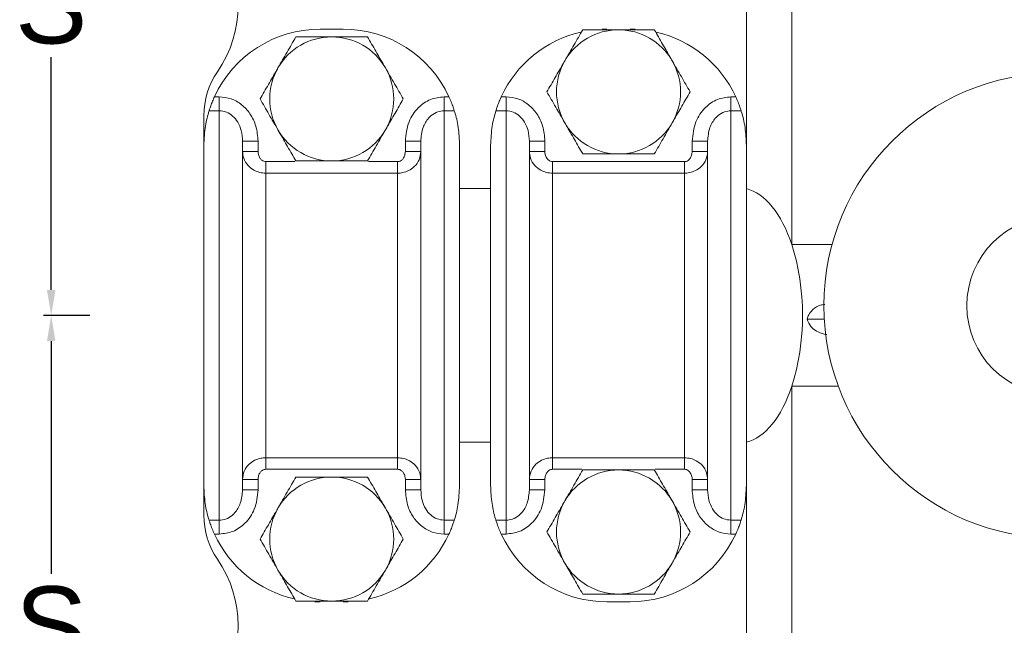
# Model space of a CAD drawing. Header units: millimetres. Extents: x -655 to 34, y 292 to 910.
# Tile 7 of 9: x -327 to -200, y 370 to 448. Entities that reach past the tile are written whole.
import ezdxf

# ---------------------------------------------------------------- set-up
doc = ezdxf.new("R2010")
doc.units = ezdxf.units.MM
doc.header["$PDSIZE"] = -1
doc.styles.get("Standard").update_dxf_attribs({"font": 'arial.ttf', "height": 10})
doc.dimstyles.new('ISO-25', dxfattribs={"dimtxt": 200, "dimasz": 2.5, "dimexe": 1.25, "dimexo": 0.625, "dimtad": 1, "dimtxsty": 'Standard', "dimcen": 2.5, "dimadec": 0, "dimazin": 0, "dimtfac": 1, "dimtofl": 0, "dimtmove": 0, "dimatfit": 3, "dimfxl": 5, "dimfxlon": 1, "dimarcsym": 0})

# ---------------------------------------------------------------- blocks, each defined once
blk = doc.blocks.new('*D9')
at = {"color": 0, "lineweight": -2, "transparency": 16777216}
for p, q in [((-317.54, 489.8), (-323.54, 489.8)), ((-322.54, 486.5), (-322.54, 456.5)), ((-322.54, 413.1), (-322.54, 443.11)), ((-317.54, 409.8), (-323.54, 409.8))]:
    blk.add_line(p, q, dxfattribs=at)
at = {"color": 0, "transparency": 16777216}
for points in [[(-323.09, 486.5), (-321.99, 486.5), (-322.54, 489.8)], [(-323.09, 413.1), (-321.99, 413.1), (-322.54, 409.8)]]:
    blk.add_solid(points, dxfattribs=at)
at = {"layer": 'Defpoints', "color": 0, "transparency": 16777216}
for p in [(-302.85, 489.8), (-322.54, 409.8), (-302.85, 409.8)]:
    blk.add_point(p, dxfattribs=at)
at = {"color": 0, "transparency": 16777216, "insert": (-322.54, 449.8), "char_height": 10, "attachment_point": 5}
blk.add_mtext('S', dxfattribs=at)
blk = doc.blocks.new('*D10')
at = {"color": 0, "lineweight": -2, "transparency": 16777216}
for p, q in [((-317.54, 409.8), (-323.54, 409.8)), ((-322.54, 406.5), (-322.54, 376.5)), ((-322.54, 333.1), (-322.54, 363.11)), ((-317.54, 329.8), (-323.54, 329.8))]:
    blk.add_line(p, q, dxfattribs=at)
at = {"color": 0, "transparency": 16777216}
for points in [[(-323.09, 406.5), (-321.99, 406.5), (-322.54, 409.8)], [(-323.09, 333.1), (-321.99, 333.1), (-322.54, 329.8)]]:
    blk.add_solid(points, dxfattribs=at)
at = {"layer": 'Defpoints', "color": 0, "transparency": 16777216}
for p in [(-302.85, 409.8), (-322.54, 329.8), (-302.85, 329.8)]:
    blk.add_point(p, dxfattribs=at)
at = {"color": 0, "transparency": 16777216, "insert": (-322.54, 369.8), "char_height": 10, "attachment_point": 5}
blk.add_mtext('S', dxfattribs=at)

msp = doc.modelspace()

# ---------------------------------------------------------------- linework, layer by layer
at = {"color": 7, "linetype": 'Continuous', "lineweight": 15}
for p, q in [((-227, 418.935), (-227, 468.908)), ((-232.854, 467.884), (-232.854, 431.72)), ((-287.854, 446.72), (-284.854, 446.72)), ((-250.854, 446.72), (-251.482, 446.707)), ((-247.197, 446.706), (-247.854, 446.72)), ((-301.482, 437.988), (-300.854, 437.988)), ((-300.854, 437.988), (-300.854, 436.197)), ((-271.854, 437.988), (-271.854, 436.197)), ((-271.854, 437.988), (-271.227, 437.988)), ((-264.482, 437.988), (-263.854, 437.988)), ((-263.854, 436.197), (-263.854, 437.988)), ((-234.854, 436.197), (-234.854, 437.988)), ((-234.854, 437.988), (-234.227, 437.988)), ((-300.854, 436.197), (-302.171, 436.197)), ((-300.854, 383.407), (-300.854, 436.197)), ((-271.854, 436.197), (-271.854, 383.407)), ((-270.538, 436.197), (-271.854, 436.197)), ((-263.854, 436.197), (-265.171, 436.197)), ((-263.854, 383.407), (-263.854, 436.197)), ((-234.854, 436.197), (-234.854, 383.407)), ((-233.538, 436.197), (-234.854, 436.197)), ((-302.854, 435.548), (-302.854, 431.72)), ((-297.854, 432.269), (-297.854, 387.335)), ((-295.854, 432.269), (-297.854, 432.269)), ((-295.854, 432.269), (-295.854, 430.958)), ((-276.854, 432.269), (-274.854, 432.269)), ((-276.854, 430.958), (-276.854, 432.269)), ((-274.854, 387.335), (-274.854, 432.269)), ((-260.854, 432.269), (-260.854, 387.335)), ((-260.854, 432.269), (-258.854, 432.269)), ((-258.854, 432.269), (-258.854, 430.958)), ((-237.854, 432.269), (-239.854, 432.269)), ((-239.854, 430.958), (-239.854, 432.269)), ((-237.854, 387.335), (-237.854, 432.269)), ((-302.854, 387.884), (-302.854, 431.72)), ((-295.854, 430.958), (-297.854, 430.958)), ((-276.854, 430.958), (-274.854, 430.958)), ((-269.854, 387.884), (-269.854, 431.72)), ((-265.854, 431.72), (-265.854, 387.884)), ((-260.854, 430.958), (-258.854, 430.958)), ((-237.854, 430.958), (-239.854, 430.958)), ((-232.854, 431.72), (-232.854, 387.884)), ((-294.854, 429.632), (-294.854, 428.145)), ((-277.854, 429.632), (-277.854, 428.145)), ((-257.854, 428.145), (-257.854, 429.632)), ((-257.854, 429.632), (-240.854, 429.632)), ((-240.854, 428.145), (-240.854, 429.632)), ((-294.854, 428.145), (-294.854, 391.459)), ((-277.854, 428.145), (-294.854, 428.145)), ((-277.854, 391.459), (-277.854, 428.145)), ((-257.854, 428.145), (-257.854, 391.459)), ((-240.854, 428.145), (-257.854, 428.145)), ((-240.854, 391.459), (-240.854, 428.145)), ((-265.854, 426.152), (-269.854, 426.152)), ((-222.804, 409.336), (-225.034, 409.336)), ((-227, 350.696), (-227, 400.669)), ((-265.854, 393.452), (-269.854, 393.452)), ((-294.854, 391.459), (-277.854, 391.459)), ((-294.854, 391.459), (-294.854, 389.972)), ((-277.854, 391.459), (-277.854, 389.972)), ((-257.854, 391.459), (-240.854, 391.459)), ((-257.854, 389.972), (-257.854, 391.459)), ((-240.854, 389.972), (-240.854, 391.459)), ((-277.854, 389.972), (-294.854, 389.972)), ((-302.854, 387.884), (-302.854, 384.056)), ((-297.854, 388.646), (-295.854, 388.646)), ((-295.854, 388.646), (-295.854, 387.335)), ((-274.854, 388.646), (-276.854, 388.646)), ((-276.854, 387.335), (-276.854, 388.646)), ((-258.854, 388.646), (-260.854, 388.646)), ((-258.854, 388.646), (-258.854, 387.335)), ((-239.854, 388.646), (-237.854, 388.646)), ((-239.854, 387.335), (-239.854, 388.646)), ((-232.854, 387.884), (-232.854, 351.72)), ((-297.854, 387.335), (-295.854, 387.335)), ((-274.854, 387.335), (-276.854, 387.335)), ((-258.854, 387.335), (-260.854, 387.335)), ((-239.854, 387.335), (-237.854, 387.335)), ((-302.171, 383.407), (-300.854, 383.407)), ((-300.854, 383.407), (-300.854, 381.615)), ((-271.854, 383.407), (-270.538, 383.407)), ((-271.854, 383.407), (-271.854, 381.615)), ((-265.171, 383.407), (-263.854, 383.407)), ((-263.854, 381.615), (-263.854, 383.407)), ((-234.854, 383.407), (-233.538, 383.407)), ((-234.854, 381.615), (-234.854, 383.407)), ((-300.854, 381.615), (-301.482, 381.615)), ((-271.227, 381.615), (-271.854, 381.615)), ((-263.854, 381.615), (-264.482, 381.615)), ((-234.227, 381.615), (-234.854, 381.615)), ((-288.512, 372.898), (-287.854, 372.884)), ((-284.854, 372.884), (-284.227, 372.897)), ((-247.854, 372.884), (-250.854, 372.884))]:
    msp.add_line(p, q, dxfattribs=at)
at = {"color": 8, "linetype": 'Continuous', "lineweight": 15}
for p, q in [((-294.854, 429.632), (-291.096, 429.632)), ((-281.613, 429.632), (-277.854, 429.632)), ((-227, 418.935), (-221.804, 418.935)), ((-227, 400.669), (-220.995, 400.669)), ((-254.096, 389.972), (-257.854, 389.972)), ((-240.854, 389.972), (-244.613, 389.972))]:
    msp.add_line(p, q, dxfattribs=at)
at = {"color": 7, "linetype": 'Continuous', "lineweight": 15}
for radius in [30, 11.56]:
    msp.add_circle((-192.854, 411.067), radius, dxfattribs=at)
for centre, radius, start, end in [((-313.556, 449.802), 15.134, 325.45093, 34.54907), ((-287.854, 431.72), 15, 90, 155.29891), ((-284.854, 431.72), 15, 24.70109, 90), ((-250.854, 431.72), 15, 102.94622, 155.29891), ((-249.354, 438.632), 8, 90, 150), ((-249.354, 438.632), 8, 30, 90), ((-247.854, 431.72), 15, 24.70109, 77.04223), ((-286.354, 437.72), 8, 90, 150), ((-286.354, 437.72), 8, 30, 90), ((-249.354, 438.632), 8, 150, 210), ((-249.354, 438.632), 8, 330, 30), ((-292.854, 435.548), 10, 145.45093, 180), ((-286.354, 437.72), 8, 150, 210), ((-286.354, 437.72), 8, 330, 30), ((-249.354, 438.632), 8, 210, 270), ((-249.354, 438.632), 8, 270, 330), ((-286.354, 437.72), 8, 210, 270), ((-286.354, 437.72), 8, 270, 330), ((-286.354, 380.972), 8, 90, 150), ((-286.354, 380.972), 8, 30, 90), ((-249.354, 381.884), 8, 90, 150), ((-249.354, 381.884), 8, 30, 90), ((-286.354, 380.972), 8, 150, 210), ((-286.354, 380.972), 8, 330, 30), ((-249.354, 381.884), 8, 150, 210), ((-249.354, 381.884), 8, 330, 30), ((-292.854, 384.056), 10, 180, 214.54907), ((-287.854, 387.884), 15, 204.70109, 257.04223), ((-284.854, 387.884), 15, 282.94622, 335.29891), ((-250.854, 387.884), 15, 204.70109, 270), ((-247.854, 387.884), 15, 270, 335.29891), ((-313.556, 369.802), 15.134, 325.45093, 34.54907), ((-249.354, 381.884), 8, 210, 270), ((-249.354, 381.884), 8, 270, 330), ((-286.354, 380.972), 8, 210, 270), ((-286.354, 380.972), 8, 270, 330)]:
    msp.add_arc(centre, radius, start, end, dxfattribs=at)
for start_param, end_param in [(5.3000873, 6.1614658), (4.1246907, 5.3000873), (3.2633121, 4.1246907)]:
    msp.add_ellipse((-233.854, 409.802), major_axis=(0, 16.472), ratio=0.5, start_param=start_param, end_param=end_param, dxfattribs=at)
for points, knots in [([(-253.973, 446.632), (-254.348, 445.982), (-255.105, 444.671), (-255.888, 443.315), (-256.283, 442.632)], [0, 0, 0, 0, 0.4954589, 1, 1, 1, 1]), ([(-249.354, 446.632), (-249.689, 446.632), (-251.252, 446.632), (-252.776, 446.632), (-253.973, 446.632)], [0, 0, 0, 0, 0.2143797, 1, 1, 1, 1]), ([(-244.736, 446.632), (-245.019, 446.632), (-246.522, 446.632), (-248.086, 446.632), (-249.354, 446.632)], [0, 0, 0, 0, 0.18869535, 1, 1, 1, 1]), ([(-242.426, 442.632), (-242.481, 442.726), (-242.896, 443.444), (-243.677, 444.798), (-244.381, 446.017), (-244.736, 446.632)], [0, 0, 0, 0, 0.070085, 0.5307817, 1, 1, 1, 1]), ([(-290.973, 445.72), (-291.348, 445.071), (-292.105, 443.759), (-292.888, 442.404), (-293.283, 441.72)], [0, 0, 0, 0, 0.4954589, 1, 1, 1, 1]), ([(-286.354, 445.72), (-286.689, 445.72), (-288.252, 445.72), (-289.776, 445.72), (-290.973, 445.72)], [0, 0, 0, 0, 0.2143797, 1, 1, 1, 1]), ([(-281.736, 445.72), (-282.019, 445.72), (-283.522, 445.72), (-285.086, 445.72), (-286.354, 445.72)], [0, 0, 0, 0, 0.18869535, 1, 1, 1, 1]), ([(-279.426, 441.72), (-279.481, 441.815), (-279.896, 442.533), (-280.677, 443.887), (-281.381, 445.105), (-281.736, 445.72)], [0, 0, 0, 0, 0.070085, 0.5307817, 1, 1, 1, 1]), ([(-256.283, 442.632), (-256.337, 442.537), (-256.752, 441.819), (-257.534, 440.465), (-258.237, 439.246), (-258.592, 438.632)], [0, 0, 0, 0, 0.0700871, 0.5307824, 1, 1, 1, 1]), ([(-240.117, 438.632), (-240.492, 439.281), (-241.249, 440.592), (-242.031, 441.948), (-242.426, 442.632)], [0, 0, 0, 0, 0.4954575, 1, 1, 1, 1]), ([(-293.283, 441.72), (-293.337, 441.625), (-293.752, 440.907), (-294.534, 439.554), (-295.237, 438.335), (-295.592, 437.72)], [0, 0, 0, 0, 0.0700871, 0.5307824, 1, 1, 1, 1]), ([(-277.117, 437.72), (-277.492, 438.37), (-278.249, 439.681), (-279.031, 441.036), (-279.426, 441.72)], [0, 0, 0, 0, 0.4954575, 1, 1, 1, 1]), ([(-258.592, 438.632), (-258.217, 437.982), (-257.46, 436.671), (-256.677, 435.315), (-256.283, 434.632)], [0, 0, 0, 0, 0.4954575, 1, 1, 1, 1]), ([(-242.426, 434.632), (-242.372, 434.726), (-241.957, 435.444), (-241.175, 436.798), (-240.472, 438.017), (-240.117, 438.632)], [0, 0, 0, 0, 0.0700871, 0.5307824, 1, 1, 1, 1]), ([(-302.171, 436.197), (-302.133, 436.316), (-302.058, 436.553), (-301.858, 437.109), (-301.655, 437.607), (-301.52, 437.904), (-301.482, 437.988)], [0, 0, 0, 0, 0.2899844, 0.5795732, 0.8801366, 1, 1, 1, 1]), ([(-300.854, 437.988), (-300.337, 437.936), (-299.304, 437.831), (-297.916, 437.021), (-296.802, 435.807), (-296.01, 434.173), (-295.908, 432.927), (-295.854, 432.269)], [0, 0, 0, 0, 0.1836239, 0.3669923, 0.5571913, 0.7661182, 1, 1, 1, 1]), ([(-295.592, 437.72), (-295.217, 437.071), (-294.46, 435.759), (-293.677, 434.404), (-293.283, 433.72)], [0, 0, 0, 0, 0.4954575, 1, 1, 1, 1]), ([(-279.426, 433.72), (-279.372, 433.815), (-278.957, 434.533), (-278.175, 435.887), (-277.472, 437.105), (-277.117, 437.72)], [0, 0, 0, 0, 0.0700871, 0.5307824, 1, 1, 1, 1]), ([(-276.854, 432.269), (-276.764, 433.126), (-276.596, 434.721), (-275.316, 436.607), (-273.672, 437.775), (-272.448, 437.919), (-271.854, 437.988)], [0, 0, 0, 0, 0.3035532, 0.5652062, 0.7893079, 1, 1, 1, 1]), ([(-271.227, 437.988), (-271.124, 437.755), (-270.918, 437.288), (-270.688, 436.661), (-270.58, 436.33), (-270.542, 436.21), (-270.538, 436.197)], [0, 0, 0, 0, 0.3277366, 0.65631, 0.9634279, 1, 1, 1, 1]), ([(-265.171, 436.197), (-265.133, 436.316), (-265.058, 436.553), (-264.858, 437.109), (-264.655, 437.607), (-264.52, 437.904), (-264.482, 437.988)], [0, 0, 0, 0, 0.2899844, 0.5795732, 0.8801366, 1, 1, 1, 1]), ([(-263.854, 437.988), (-263.337, 437.936), (-262.304, 437.831), (-260.916, 437.021), (-259.802, 435.807), (-259.01, 434.173), (-258.908, 432.927), (-258.854, 432.269)], [0, 0, 0, 0, 0.1836239, 0.3669923, 0.5571913, 0.7661182, 1, 1, 1, 1]), ([(-239.854, 432.269), (-239.764, 433.126), (-239.596, 434.721), (-238.316, 436.607), (-236.672, 437.775), (-235.448, 437.919), (-234.854, 437.988)], [0, 0, 0, 0, 0.3035532, 0.5652062, 0.7893079, 1, 1, 1, 1]), ([(-234.227, 437.988), (-234.124, 437.755), (-233.918, 437.288), (-233.688, 436.661), (-233.58, 436.33), (-233.542, 436.21), (-233.538, 436.197)], [0, 0, 0, 0, 0.3277355, 0.6563101, 0.9634288, 1, 1, 1, 1]), ([(-302.171, 436.197), (-302.351, 435.574), (-302.717, 434.313), (-302.808, 432.591), (-302.854, 431.72)], [0, 0, 0, 0, 0.4945279, 1, 1, 1, 1]), ([(-297.854, 432.269), (-297.885, 432.729), (-297.941, 433.58), (-298.407, 434.705), (-299.073, 435.534), (-299.91, 436.088), (-300.543, 436.161), (-300.854, 436.197)], [0, 0, 0, 0, 0.2551738, 0.4723083, 0.6599019, 0.8323967, 1, 1, 1, 1]), ([(-271.854, 436.197), (-272.129, 436.171), (-272.488, 436.138), (-273.118, 435.878), (-273.516, 435.597), (-274.12, 434.966), (-274.716, 433.935), (-274.805, 432.862), (-274.854, 432.269)], [0, 0, 0, 0, 0.1476135, 0.1930844, 0.3682933, 0.4065377, 0.6714641, 1, 1, 1, 1]), ([(-269.854, 431.72), (-269.895, 432.524), (-269.976, 434.151), (-270.325, 435.504), (-270.519, 436.136), (-270.538, 436.197)], [0, 0, 0, 0, 0.468966, 0.9484475, 1, 1, 1, 1]), ([(-265.171, 436.197), (-265.351, 435.574), (-265.717, 434.313), (-265.808, 432.591), (-265.854, 431.72)], [0, 0, 0, 0, 0.4945279, 1, 1, 1, 1]), ([(-260.854, 432.269), (-260.885, 432.729), (-260.941, 433.58), (-261.407, 434.705), (-262.073, 435.534), (-262.91, 436.088), (-263.543, 436.161), (-263.854, 436.197)], [0, 0, 0, 0, 0.2551738, 0.4723083, 0.6599019, 0.8323967, 1, 1, 1, 1]), ([(-234.854, 436.197), (-235.129, 436.171), (-235.488, 436.138), (-236.118, 435.878), (-236.516, 435.597), (-237.12, 434.966), (-237.716, 433.935), (-237.805, 432.862), (-237.854, 432.269)], [0, 0, 0, 0, 0.1476148, 0.1930845, 0.3682933, 0.4065378, 0.6714641, 1, 1, 1, 1]), ([(-232.854, 431.72), (-232.895, 432.524), (-232.976, 434.151), (-233.325, 435.504), (-233.519, 436.136), (-233.538, 436.197)], [0, 0, 0, 0, 0.4689659, 0.9484473, 1, 1, 1, 1]), ([(-256.283, 434.632), (-256.228, 434.537), (-255.813, 433.819), (-255.032, 432.465), (-254.328, 431.246), (-253.973, 430.632)], [0, 0, 0, 0, 0.070085, 0.5307817, 1, 1, 1, 1]), ([(-244.736, 430.632), (-244.361, 431.281), (-243.604, 432.592), (-242.821, 433.948), (-242.426, 434.632)], [0, 0, 0, 0, 0.4954589, 1, 1, 1, 1]), ([(-293.283, 433.72), (-293.228, 433.625), (-292.813, 432.907), (-292.032, 431.554), (-291.328, 430.335), (-290.973, 429.72)], [0, 0, 0, 0, 0.070085, 0.5307817, 1, 1, 1, 1]), ([(-281.736, 429.72), (-281.361, 430.37), (-280.604, 431.681), (-279.821, 433.036), (-279.426, 433.72)], [0, 0, 0, 0, 0.4954589, 1, 1, 1, 1]), ([(-294.854, 428.145), (-295.129, 428.166), (-295.663, 428.205), (-296.463, 428.535), (-297.221, 429.127), (-297.76, 429.993), (-297.825, 430.659), (-297.854, 430.958)], [0, 0, 0, 0, 0.1713728, 0.3344406, 0.5419881, 0.7944313, 1, 1, 1, 1]), ([(-295.854, 430.958), (-295.845, 430.82), (-295.824, 430.519), (-295.652, 430.117), (-295.4, 429.827), (-295.13, 429.662), (-294.947, 429.642), (-294.854, 429.632)], [0, 0, 0, 0, 0.2259213, 0.4944497, 0.6995115, 0.8494441, 1, 1, 1, 1]), ([(-274.854, 430.958), (-274.898, 430.591), (-274.985, 429.87), (-275.609, 429.006), (-276.38, 428.462), (-277.142, 428.188), (-277.634, 428.159), (-277.854, 428.145)], [0, 0, 0, 0, 0.2522085, 0.4950943, 0.6916988, 0.8620303, 1, 1, 1, 1]), ([(-277.854, 429.632), (-277.781, 429.638), (-277.612, 429.653), (-277.354, 429.791), (-277.096, 430.058), (-276.896, 430.464), (-276.869, 430.789), (-276.854, 430.958)], [0, 0, 0, 0, 0.1209032, 0.2758535, 0.4676844, 0.7232302, 1, 1, 1, 1]), ([(-257.854, 428.145), (-258.129, 428.166), (-258.663, 428.205), (-259.463, 428.535), (-260.221, 429.127), (-260.76, 429.993), (-260.825, 430.659), (-260.854, 430.958)], [0, 0, 0, 0, 0.1713728, 0.3344406, 0.5419881, 0.7944313, 1, 1, 1, 1]), ([(-258.854, 430.958), (-258.845, 430.82), (-258.824, 430.519), (-258.652, 430.117), (-258.4, 429.827), (-258.13, 429.662), (-257.947, 429.642), (-257.854, 429.632)], [0, 0, 0, 0, 0.2259213, 0.4944497, 0.6995115, 0.8494441, 1, 1, 1, 1]), ([(-253.973, 430.632), (-252.776, 430.632), (-251.252, 430.632), (-249.689, 430.632), (-249.354, 430.632)], [0, 0, 0, 0, 0.7856203, 1, 1, 1, 1]), ([(-249.354, 430.632), (-248.086, 430.632), (-246.522, 430.632), (-245.019, 430.632), (-244.736, 430.632)], [0, 0, 0, 0, 0.81130465, 1, 1, 1, 1]), ([(-237.854, 430.958), (-237.898, 430.591), (-237.985, 429.87), (-238.609, 429.006), (-239.38, 428.462), (-240.142, 428.188), (-240.634, 428.159), (-240.854, 428.145)], [0, 0, 0, 0, 0.2522085, 0.4950943, 0.6916988, 0.8620303, 1, 1, 1, 1]), ([(-240.854, 429.632), (-240.781, 429.638), (-240.612, 429.653), (-240.354, 429.791), (-240.096, 430.058), (-239.896, 430.464), (-239.869, 430.789), (-239.854, 430.958)], [0, 0, 0, 0, 0.1209032, 0.2758535, 0.4676844, 0.7232302, 1, 1, 1, 1]), ([(-290.973, 429.72), (-289.776, 429.72), (-288.252, 429.72), (-286.689, 429.72), (-286.354, 429.72)], [0, 0, 0, 0, 0.7856203, 1, 1, 1, 1]), ([(-286.354, 429.72), (-285.086, 429.72), (-283.522, 429.72), (-282.019, 429.72), (-281.736, 429.72)], [0, 0, 0, 0, 0.81130465, 1, 1, 1, 1]), ([(-225.034, 409.336), (-224.968, 409.52), (-224.795, 410.005), (-224.227, 410.674), (-223.516, 411.145), (-222.925, 411.202), (-222.731, 411.221)], [0, 0, 0, 0, 0.1659414, 0.4367507, 0.8148635, 1, 1, 1, 1]), ([(-222.481, 407.343), (-222.506, 407.345), (-222.914, 407.374), (-223.574, 407.616), (-224.4, 408.161), (-224.851, 408.802), (-225.001, 409.241), (-225.034, 409.336)], [0, 0, 0, 0, 0.0219525, 0.3563743, 0.6381264, 0.9223648, 1, 1, 1, 1]), ([(-297.854, 388.646), (-297.811, 389.013), (-297.724, 389.734), (-297.1, 390.598), (-296.329, 391.142), (-295.567, 391.416), (-295.075, 391.445), (-294.854, 391.459)], [0, 0, 0, 0, 0.2522084, 0.4950944, 0.6917014, 0.8620332, 1, 1, 1, 1]), ([(-277.854, 391.459), (-277.58, 391.438), (-277.046, 391.399), (-276.246, 391.069), (-275.488, 390.477), (-274.949, 389.61), (-274.884, 388.945), (-274.854, 388.646)], [0, 0, 0, 0, 0.1713728, 0.3344406, 0.5419878, 0.7944308, 1, 1, 1, 1]), ([(-260.854, 388.646), (-260.811, 389.013), (-260.724, 389.734), (-260.1, 390.598), (-259.329, 391.142), (-258.567, 391.416), (-258.075, 391.445), (-257.854, 391.459)], [0, 0, 0, 0, 0.2522084, 0.4950944, 0.6917014, 0.8620332, 1, 1, 1, 1]), ([(-240.854, 391.459), (-240.58, 391.438), (-240.046, 391.399), (-239.246, 391.069), (-238.488, 390.477), (-237.949, 389.61), (-237.884, 388.945), (-237.854, 388.646)], [0, 0, 0, 0, 0.1713728, 0.3344406, 0.5419878, 0.7944308, 1, 1, 1, 1]), ([(-294.854, 389.972), (-294.928, 389.966), (-295.097, 389.951), (-295.355, 389.813), (-295.612, 389.546), (-295.813, 389.14), (-295.84, 388.815), (-295.854, 388.646)], [0, 0, 0, 0, 0.1209032, 0.2758531, 0.4676844, 0.7232308, 1, 1, 1, 1]), ([(-276.854, 388.646), (-276.864, 388.784), (-276.885, 389.085), (-277.057, 389.487), (-277.309, 389.777), (-277.578, 389.942), (-277.762, 389.962), (-277.854, 389.972)], [0, 0, 0, 0, 0.2259208, 0.4944506, 0.6995122, 0.8494446, 1, 1, 1, 1]), ([(-257.854, 389.972), (-257.928, 389.966), (-258.097, 389.951), (-258.355, 389.813), (-258.612, 389.546), (-258.813, 389.14), (-258.84, 388.815), (-258.854, 388.646)], [0, 0, 0, 0, 0.1209032, 0.2758531, 0.4676844, 0.7232308, 1, 1, 1, 1]), ([(-239.854, 388.646), (-239.864, 388.784), (-239.885, 389.085), (-240.057, 389.487), (-240.309, 389.777), (-240.578, 389.942), (-240.762, 389.962), (-240.854, 389.972)], [0, 0, 0, 0, 0.2259208, 0.4944506, 0.6995122, 0.8494446, 1, 1, 1, 1]), ([(-290.973, 388.972), (-291.348, 388.323), (-292.105, 387.012), (-292.888, 385.656), (-293.283, 384.972)], [0, 0, 0, 0, 0.49545863, 1, 1, 1, 1]), ([(-286.354, 388.972), (-286.689, 388.972), (-288.252, 388.972), (-289.776, 388.972), (-290.973, 388.972)], [0, 0, 0, 0, 0.2143797, 1, 1, 1, 1]), ([(-281.736, 388.972), (-282.019, 388.972), (-283.522, 388.972), (-285.086, 388.972), (-286.354, 388.972)], [0, 0, 0, 0, 0.18869535, 1, 1, 1, 1]), ([(-279.426, 384.972), (-279.481, 385.067), (-279.896, 385.785), (-280.677, 387.139), (-281.381, 388.357), (-281.736, 388.972)], [0, 0, 0, 0, 0.0700852, 0.5307819, 1, 1, 1, 1]), ([(-253.973, 389.884), (-254.348, 389.234), (-255.105, 387.923), (-255.888, 386.568), (-256.283, 385.884)], [0, 0, 0, 0, 0.4954586, 1, 1, 1, 1]), ([(-249.354, 389.884), (-249.689, 389.884), (-251.252, 389.884), (-252.776, 389.884), (-253.973, 389.884)], [0, 0, 0, 0, 0.2143797, 1, 1, 1, 1]), ([(-244.736, 389.884), (-245.019, 389.884), (-246.522, 389.884), (-248.086, 389.884), (-249.354, 389.884)], [0, 0, 0, 0, 0.18869535, 1, 1, 1, 1]), ([(-242.426, 385.884), (-242.481, 385.979), (-242.896, 386.697), (-243.677, 388.05), (-244.381, 389.269), (-244.736, 389.884)], [0, 0, 0, 0, 0.0700852, 0.5307819, 1, 1, 1, 1]), ([(-302.854, 387.884), (-302.814, 387.08), (-302.733, 385.453), (-302.384, 384.1), (-302.19, 383.468), (-302.171, 383.407)], [0, 0, 0, 0, 0.4689658, 0.9484473, 1, 1, 1, 1]), ([(-270.538, 383.407), (-270.358, 384.03), (-269.992, 385.291), (-269.901, 387.013), (-269.854, 387.884)], [0, 0, 0, 0, 0.4945279, 1, 1, 1, 1]), ([(-265.854, 387.884), (-265.814, 387.08), (-265.733, 385.453), (-265.384, 384.1), (-265.19, 383.468), (-265.171, 383.407)], [0, 0, 0, 0, 0.4689658, 0.9484473, 1, 1, 1, 1]), ([(-233.538, 383.407), (-233.358, 384.03), (-232.992, 385.291), (-232.901, 387.013), (-232.854, 387.884)], [0, 0, 0, 0, 0.4945279, 1, 1, 1, 1]), ([(-300.854, 383.407), (-300.58, 383.432), (-300.221, 383.466), (-299.591, 383.726), (-299.193, 384.007), (-298.589, 384.638), (-297.993, 385.669), (-297.904, 386.741), (-297.854, 387.335)], [0, 0, 0, 0, 0.1476159, 0.1930843, 0.3682951, 0.4065377, 0.6714638, 1, 1, 1, 1]), ([(-295.854, 387.335), (-295.945, 386.478), (-296.113, 384.883), (-297.393, 382.997), (-299.037, 381.829), (-300.261, 381.685), (-300.854, 381.615)], [0, 0, 0, 0, 0.3035534, 0.5652063, 0.7893078, 1, 1, 1, 1]), ([(-271.854, 381.615), (-272.372, 381.668), (-273.405, 381.773), (-274.793, 382.583), (-275.907, 383.797), (-276.699, 385.43), (-276.801, 386.677), (-276.854, 387.335)], [0, 0, 0, 0, 0.1836239, 0.3669923, 0.5571912, 0.7661178, 1, 1, 1, 1]), ([(-274.854, 387.335), (-274.824, 386.875), (-274.768, 386.024), (-274.301, 384.898), (-273.636, 384.07), (-272.799, 383.515), (-272.166, 383.443), (-271.854, 383.407)], [0, 0, 0, 0, 0.2551738, 0.4723097, 0.659902, 0.8323993, 1, 1, 1, 1]), ([(-263.854, 383.407), (-263.58, 383.432), (-263.221, 383.466), (-262.591, 383.726), (-262.193, 384.007), (-261.589, 384.638), (-260.993, 385.669), (-260.904, 386.741), (-260.854, 387.335)], [0, 0, 0, 0, 0.1476159, 0.1930843, 0.3682951, 0.4065377, 0.6714638, 1, 1, 1, 1]), ([(-258.854, 387.335), (-258.945, 386.478), (-259.113, 384.883), (-260.393, 382.997), (-262.037, 381.829), (-263.261, 381.685), (-263.854, 381.615)], [0, 0, 0, 0, 0.3035534, 0.5652063, 0.7893078, 1, 1, 1, 1]), ([(-234.854, 381.615), (-235.372, 381.668), (-236.405, 381.773), (-237.793, 382.583), (-238.907, 383.797), (-239.699, 385.43), (-239.801, 386.677), (-239.854, 387.335)], [0, 0, 0, 0, 0.1836239, 0.3669923, 0.5571912, 0.7661178, 1, 1, 1, 1]), ([(-237.854, 387.335), (-237.824, 386.875), (-237.768, 386.024), (-237.301, 384.898), (-236.636, 384.07), (-235.799, 383.515), (-235.166, 383.443), (-234.854, 383.407)], [0, 0, 0, 0, 0.2551736, 0.4723083, 0.6599022, 0.8323994, 1, 1, 1, 1]), ([(-293.283, 384.972), (-293.337, 384.878), (-293.752, 384.16), (-294.534, 382.806), (-295.237, 381.587), (-295.592, 380.972)], [0, 0, 0, 0, 0.0700867, 0.5307826, 1, 1, 1, 1]), ([(-277.117, 380.972), (-277.492, 381.622), (-278.249, 382.933), (-279.031, 384.288), (-279.426, 384.972)], [0, 0, 0, 0, 0.4954579, 1, 1, 1, 1]), ([(-256.283, 385.884), (-256.337, 385.789), (-256.752, 385.071), (-257.534, 383.717), (-258.237, 382.499), (-258.592, 381.884)], [0, 0, 0, 0, 0.0700867, 0.5307826, 1, 1, 1, 1]), ([(-240.117, 381.884), (-240.492, 382.533), (-241.249, 383.844), (-242.031, 385.2), (-242.426, 385.884)], [0, 0, 0, 0, 0.4954579, 1, 1, 1, 1]), ([(-301.482, 381.615), (-301.585, 381.849), (-301.791, 382.316), (-302.021, 382.943), (-302.129, 383.274), (-302.167, 383.394), (-302.171, 383.407)], [0, 0, 0, 0, 0.327735, 0.65631, 0.9634285, 1, 1, 1, 1]), ([(-270.538, 383.407), (-270.576, 383.288), (-270.651, 383.051), (-270.851, 382.495), (-271.054, 381.997), (-271.189, 381.7), (-271.227, 381.615)], [0, 0, 0, 0, 0.2899851, 0.5795742, 0.8801367, 1, 1, 1, 1]), ([(-264.482, 381.615), (-264.585, 381.849), (-264.791, 382.316), (-265.021, 382.943), (-265.129, 383.274), (-265.167, 383.394), (-265.171, 383.407)], [0, 0, 0, 0, 0.327735, 0.65631, 0.9634285, 1, 1, 1, 1]), ([(-233.538, 383.407), (-233.576, 383.288), (-233.651, 383.051), (-233.851, 382.495), (-234.054, 381.997), (-234.189, 381.7), (-234.227, 381.615)], [0, 0, 0, 0, 0.2899854, 0.5795738, 0.8801366, 1, 1, 1, 1]), ([(-258.592, 381.884), (-258.217, 381.234), (-257.46, 379.923), (-256.677, 378.568), (-256.283, 377.884)], [0, 0, 0, 0, 0.4954579, 1, 1, 1, 1]), ([(-242.426, 377.884), (-242.372, 377.979), (-241.957, 378.697), (-241.175, 380.05), (-240.472, 381.269), (-240.117, 381.884)], [0, 0, 0, 0, 0.0700866, 0.5307827, 1, 1, 1, 1]), ([(-295.592, 380.972), (-295.217, 380.323), (-294.46, 379.012), (-293.677, 377.656), (-293.283, 376.972)], [0, 0, 0, 0, 0.4954579, 1, 1, 1, 1]), ([(-279.426, 376.972), (-279.372, 377.067), (-278.957, 377.785), (-278.175, 379.139), (-277.472, 380.357), (-277.117, 380.972)], [0, 0, 0, 0, 0.0700866, 0.5307827, 1, 1, 1, 1]), ([(-256.283, 377.884), (-256.228, 377.789), (-255.813, 377.071), (-255.032, 375.717), (-254.328, 374.499), (-253.973, 373.884)], [0, 0, 0, 0, 0.0700853, 0.5307819, 1, 1, 1, 1]), ([(-244.736, 373.884), (-244.361, 374.533), (-243.604, 375.844), (-242.821, 377.2), (-242.426, 377.884)], [0, 0, 0, 0, 0.49545851, 1, 1, 1, 1]), ([(-293.283, 376.972), (-293.228, 376.878), (-292.813, 376.159), (-292.032, 374.806), (-291.328, 373.587), (-290.973, 372.972)], [0, 0, 0, 0, 0.0700853, 0.5307819, 1, 1, 1, 1]), ([(-281.736, 372.972), (-281.361, 373.622), (-280.604, 374.933), (-279.821, 376.288), (-279.426, 376.972)], [0, 0, 0, 0, 0.4954588, 1, 1, 1, 1]), ([(-253.973, 373.884), (-252.776, 373.884), (-251.252, 373.884), (-249.689, 373.884), (-249.354, 373.884)], [0, 0, 0, 0, 0.7856203, 1, 1, 1, 1]), ([(-249.354, 373.884), (-248.086, 373.884), (-246.522, 373.884), (-245.019, 373.884), (-244.736, 373.884)], [0, 0, 0, 0, 0.81130465, 1, 1, 1, 1]), ([(-290.973, 372.972), (-289.776, 372.972), (-288.252, 372.972), (-286.689, 372.972), (-286.354, 372.972)], [0, 0, 0, 0, 0.7856203, 1, 1, 1, 1]), ([(-286.354, 372.972), (-285.086, 372.972), (-283.522, 372.972), (-282.019, 372.972), (-281.736, 372.972)], [0, 0, 0, 0, 0.81130465, 1, 1, 1, 1])]:
    msp.add_open_spline(points, degree=3, knots=knots, dxfattribs=at)

# ---------------------------------------------------------------- dimensions: what is measured, and where the dimension line sits
for base, p1, p2, picture, middle in [((-322.539, 409.802), (-302.854, 489.802), (-302.854, 409.802), '*D9', (-322.539, 449.802)), ((-322.539, 329.802), (-302.854, 409.802), (-302.854, 329.802), '*D10', (-322.539, 369.802))]:
    dim = msp.add_linear_dim(base=base, p1=p1, p2=p2, angle=90, text='S', dimstyle='ISO-25', override={"dimtxt": 100, "dimasz": 3.302, "dimexe": 1, "dimexo": 1, "dimgap": 1.524, "dimtih": 1, "dimtoh": 1, "dimzin": 1, "dimadec": 2, "dimtzin": 1})
    dim.commit()
    dim.dimension.update_dxf_attribs({"geometry": picture, "text_midpoint": middle})

doc.saveas('drawing.dxf')
